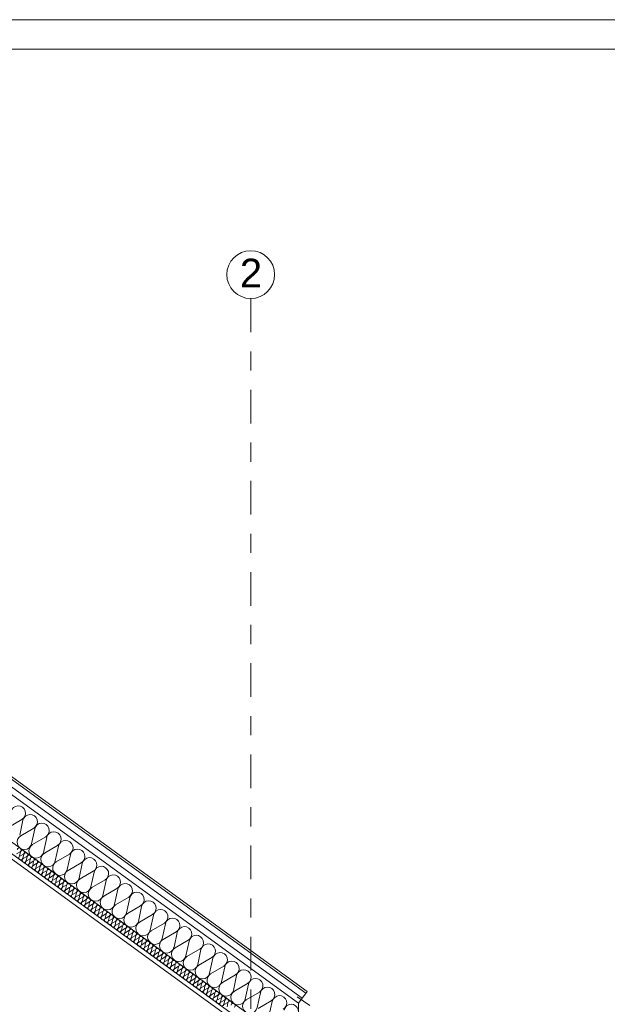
# Model space of a CAD drawing. Extents: x 5465377 to 5465550, y 5925276 to 5925338.
# Tile 106 of 182: x 5465412.35 to 5465415.42, y 5925333.31 to 5925338.45. Entities that reach past the tile are written whole.
import ezdxf

# ---------------------------------------------------------------- set-up
doc = ezdxf.new("R2010")
doc.units = 0
doc.header["$MEASUREMENT"] = 0
doc.linetypes.add('Kropki i Kreski', pattern=[0.335139, 0.176389, -0.088194, 0, -0.070556])
for name, color, linetype, lineweight in [('0_Nr_Pióra__141', 7, 'Continuous', 0), ('0_Nr_Pióra__142', 7, 'Continuous', 18), ('_______wymiarowanie_Nr_Pióra__201', 150, 'Continuous', 0), ('____rosliny_Nr_Pióra__141', 7, 'Continuous', 0), ('_ARCH_Sciany_Nr_Pióra__141', 7, 'Continuous', 0), ('_ARCH_Sciany_Nr_Pióra__142', 7, 'Continuous', 18), ('EGBD03_Nr_Pióra__141', 7, 'Continuous', 0), ('tabelki_Nr_pióra__7_Nr_Pióra__141', 7, 'Continuous', 0)]:
    doc.layers.add(name, color=color, linetype=linetype, lineweight=lineweight)
doc.layers.add('_______wymiarowanie', color=7, linetype='Continuous')
doc.layers.add('EGBD03', color=7, linetype='Continuous')
doc.styles.add('GENERATED_STYLE_1', font='arial.ttf')
doc.styles.add('GENERATED_STYLE_4', font='arial.ttf')
doc.styles.add('GENERATED_STYLE_5', font='txt')
doc.dimstyles.new('GENERATED_STYLE__2', dxfattribs={"dimtxt": 0.075, "dimasz": 0.0475, "dimexe": 0.18, "dimexo": 0, "dimgap": 0.09, "dimtad": 1, "dimdec": 0, "dimlfac": 100, "dimzin": 0, "dimdsep": 46, "dimtxsty": 'GENERATED_STYLE_5', "dimblk": 'ARROWHEAD_6', "dimblk1": 'ARROWHEAD_6', "dimblk2": 'ARROWHEAD_6', "dimcen": 0.09, "dimclrd": 256, "dimclre": 256, "dimclrt": 256, "dimazin": 0, "dimtfac": 1, "dimtdec": 4, "dimtmove": 0, "dimatfit": 3, "dimfxl": 0, "dimtolj": 1, "dimtzin": 0, "dimarcsym": 0})

# ---------------------------------------------------------------- blocks, each defined once
blk = doc.blocks.new('Izolacja cieplna 12_74', base_point=(5465413.4879, 5925333.2365))
at = {"layer": '____rosliny_Nr_Pióra__141', "linetype": 'Continuous'}
for p, q in [((5465412.3544, 5925334.1034), (5465412.3354, 5925334.0923)), ((5465412.3512, 5925334.0808), (5465412.3559, 5925334.1024)), ((5465412.3717, 5925334.0909), (5465412.3526, 5925334.0798)), ((5465412.3684, 5925334.0683), (5465412.3731, 5925334.0899)), ((5465412.3889, 5925334.0784), (5465412.3698, 5925334.0673)), ((5465412.3856, 5925334.0558), (5465412.3903, 5925334.0774)), ((5465412.4061, 5925334.0659), (5465412.387, 5925334.0548)), ((5465412.4028, 5925334.0433), (5465412.4075, 5925334.0648)), ((5465412.4233, 5925334.0534), (5465412.4043, 5925334.0423)), ((5465412.42, 5925334.0308), (5465412.4247, 5925334.0523)), ((5465412.4405, 5925334.0409), (5465412.4215, 5925334.0297)), ((5465412.4372, 5925334.0183), (5465412.442, 5925334.0398)), ((5465412.4577, 5925334.0284), (5465412.4387, 5925334.0172)), ((5465412.4545, 5925334.0058), (5465412.4592, 5925334.0273)), ((5465412.4749, 5925334.0159), (5465412.4559, 5925334.0047)), ((5465412.4717, 5925333.9933), (5465412.4764, 5925334.0148)), ((5465412.4922, 5925334.0034), (5465412.4731, 5925333.9922)), ((5465412.4889, 5925333.9808), (5465412.4936, 5925334.0023)), ((5465412.5094, 5925333.9909), (5465412.4903, 5925333.9797)), ((5465412.5061, 5925333.9683), (5465412.5108, 5925333.9898)), ((5465412.5266, 5925333.9784), (5465412.5075, 5925333.9672)), ((5465412.5233, 5925333.9558), (5465412.528, 5925333.9773)), ((5465412.5438, 5925333.9658), (5465412.5248, 5925333.9547)), ((5465412.5405, 5925333.9432), (5465412.5452, 5925333.9648)), ((5465412.561, 5925333.9533), (5465412.542, 5925333.9422)), ((5465412.5577, 5925333.9307), (5465412.5625, 5925333.9523)), ((5465412.5782, 5925333.9408), (5465412.5592, 5925333.9297)), ((5465412.575, 5925333.9182), (5465412.5797, 5925333.9398)), ((5465412.5954, 5925333.9283), (5465412.5764, 5925333.9172)), ((5465412.5922, 5925333.9057), (5465412.5969, 5925333.9273)), ((5465412.6127, 5925333.9158), (5465412.5936, 5925333.9047)), ((5465412.6094, 5925333.8932), (5465412.6141, 5925333.9148)), ((5465412.6299, 5925333.9033), (5465412.6108, 5925333.8922)), ((5465412.6266, 5925333.8807), (5465412.6313, 5925333.9023)), ((5465412.6471, 5925333.8908), (5465412.6281, 5925333.8797)), ((5465412.6438, 5925333.8682), (5465412.6485, 5925333.8897)), ((5465412.6643, 5925333.8783), (5465412.6453, 5925333.8672)), ((5465412.661, 5925333.8557), (5465412.6657, 5925333.8772)), ((5465412.6815, 5925333.8658), (5465412.6625, 5925333.8546)), ((5465412.6782, 5925333.8432), (5465412.683, 5925333.8647)), ((5465412.6987, 5925333.8533), (5465412.6797, 5925333.8421)), ((5465412.6955, 5925333.8307), (5465412.7002, 5925333.8522)), ((5465412.7159, 5925333.8408), (5465412.6969, 5925333.8296)), ((5465412.7127, 5925333.8182), (5465412.7174, 5925333.8397)), ((5465412.7332, 5925333.8283), (5465412.7141, 5925333.8171)), ((5465412.7299, 5925333.8057), (5465412.7346, 5925333.8272)), ((5465412.7504, 5925333.8158), (5465412.7313, 5925333.8046)), ((5465412.7471, 5925333.7932), (5465412.7518, 5925333.8147)), ((5465412.7676, 5925333.8033), (5465412.7486, 5925333.7921)), ((5465412.7643, 5925333.7807), (5465412.769, 5925333.8022)), ((5465412.7848, 5925333.7907), (5465412.7658, 5925333.7796)), ((5465412.7815, 5925333.7681), (5465412.7862, 5925333.7897)), ((5465412.802, 5925333.7782), (5465412.783, 5925333.7671)), ((5465412.7988, 5925333.7556), (5465412.8035, 5925333.7772)), ((5465412.8192, 5925333.7657), (5465412.8002, 5925333.7546)), ((5465412.816, 5925333.7431), (5465412.8207, 5925333.7647)), ((5465412.8364, 5925333.7532), (5465412.8174, 5925333.7421)), ((5465412.8332, 5925333.7306), (5465412.8379, 5925333.7522)), ((5465412.8537, 5925333.7407), (5465412.8346, 5925333.7296)), ((5465412.8504, 5925333.7181), (5465412.8551, 5925333.7397)), ((5465412.8709, 5925333.7282), (5465412.8518, 5925333.7171)), ((5465412.8676, 5925333.7056), (5465412.8723, 5925333.7272)), ((5465412.8881, 5925333.7157), (5465412.8691, 5925333.7046)), ((5465412.8848, 5925333.6931), (5465412.8895, 5925333.7147)), ((5465412.9053, 5925333.7032), (5465412.8863, 5925333.6921)), ((5465412.902, 5925333.6806), (5465412.9068, 5925333.7021)), ((5465412.9225, 5925333.6907), (5465412.9035, 5925333.6795)), ((5465412.9193, 5925333.6681), (5465412.924, 5925333.6896)), ((5465412.9397, 5925333.6782), (5465412.9207, 5925333.667)), ((5465412.9365, 5925333.6556), (5465412.9412, 5925333.6771)), ((5465412.9569, 5925333.6657), (5465412.9379, 5925333.6545)), ((5465412.9537, 5925333.6431), (5465412.9584, 5925333.6646)), ((5465412.9742, 5925333.6532), (5465412.9551, 5925333.642)), ((5465412.9709, 5925333.6306), (5465412.9756, 5925333.6521)), ((5465412.9914, 5925333.6407), (5465412.9723, 5925333.6295)), ((5465412.9881, 5925333.6181), (5465412.9928, 5925333.6396)), ((5465413.0086, 5925333.6282), (5465412.9896, 5925333.617)), ((5465413.0053, 5925333.6056), (5465413.01, 5925333.6271)), ((5465413.0258, 5925333.6156), (5465413.0068, 5925333.6045)), ((5465413.0225, 5925333.593), (5465413.0273, 5925333.6146)), ((5465413.043, 5925333.6031), (5465413.024, 5925333.592)), ((5465413.0398, 5925333.5805), (5465413.0445, 5925333.6021)), ((5465413.0602, 5925333.5906), (5465413.0412, 5925333.5795)), ((5465413.057, 5925333.568), (5465413.0617, 5925333.5896)), ((5465413.0775, 5925333.5781), (5465413.0584, 5925333.567)), ((5465413.0742, 5925333.5555), (5465413.0789, 5925333.5771)), ((5465413.0947, 5925333.5656), (5465413.0756, 5925333.5545)), ((5465413.0914, 5925333.543), (5465413.0961, 5925333.5646)), ((5465413.1119, 5925333.5531), (5465413.0928, 5925333.542)), ((5465413.1086, 5925333.5305), (5465413.1133, 5925333.5521)), ((5465413.1291, 5925333.5406), (5465413.1101, 5925333.5295)), ((5465413.1258, 5925333.518), (5465413.1305, 5925333.5396)), ((5465413.1463, 5925333.5281), (5465413.1273, 5925333.517)), ((5465413.143, 5925333.5055), (5465413.1478, 5925333.527)), ((5465413.1635, 5925333.5156), (5465413.1445, 5925333.5044)), ((5465413.1603, 5925333.493), (5465413.165, 5925333.5145)), ((5465413.1807, 5925333.5031), (5465413.1617, 5925333.4919)), ((5465413.1775, 5925333.4805), (5465413.1822, 5925333.502)), ((5465413.198, 5925333.4906), (5465413.1789, 5925333.4794)), ((5465413.1947, 5925333.468), (5465413.1994, 5925333.4895)), ((5465413.2152, 5925333.4781), (5465413.1961, 5925333.4669)), ((5465413.2119, 5925333.4555), (5465413.2166, 5925333.477)), ((5465413.2324, 5925333.4656), (5465413.2133, 5925333.4544)), ((5465413.2291, 5925333.443), (5465413.2338, 5925333.4645)), ((5465413.2496, 5925333.4531), (5465413.2306, 5925333.4419)), ((5465413.2463, 5925333.4305), (5465413.251, 5925333.452)), ((5465413.2668, 5925333.4405), (5465413.2478, 5925333.4294)), ((5465413.2635, 5925333.4179), (5465413.2683, 5925333.4395)), ((5465413.284, 5925333.428), (5465413.265, 5925333.4169)), ((5465413.2808, 5925333.4054), (5465413.2855, 5925333.427)), ((5465413.3012, 5925333.4155), (5465413.2822, 5925333.4044)), ((5465413.298, 5925333.3929), (5465413.3027, 5925333.4145)), ((5465413.3185, 5925333.403), (5465413.2994, 5925333.3919)), ((5465413.3152, 5925333.3804), (5465413.3199, 5925333.402)), ((5465413.3357, 5925333.3905), (5465413.3166, 5925333.3794)), ((5465413.3324, 5925333.3679), (5465413.3371, 5925333.3895)), ((5465413.3529, 5925333.378), (5465413.3338, 5925333.3669)), ((5465413.3496, 5925333.3554), (5465413.3543, 5925333.377)), ((5465413.3701, 5925333.3655), (5465413.3511, 5925333.3544)), ((5465413.3668, 5925333.3429), (5465413.3715, 5925333.3645)), ((5465413.3873, 5925333.353), (5465413.3683, 5925333.3419)), ((5465413.384, 5925333.3304), (5465413.3888, 5925333.3519)), ((5465413.4045, 5925333.3405), (5465413.3855, 5925333.3293)), ((5465413.4013, 5925333.3179), (5465413.406, 5925333.3394)), ((5465413.4217, 5925333.328), (5465413.4027, 5925333.3168)), ((5465413.4185, 5925333.3054), (5465413.4232, 5925333.3269)), ((5465413.439, 5925333.3155), (5465413.4199, 5925333.3043)), ((5465413.4357, 5925333.2929), (5465413.4404, 5925333.3144))]:
    blk.add_line(p, q, dxfattribs=at)
for centre, start_param, end_param in [((5465412.3491, 5925334.1126), 2.728799, 6.695979), ((5465412.3663, 5925334.1001), 2.728799, 6.695979), ((5465412.3835, 5925334.0876), 2.728799, 6.695979), ((5465412.358, 5925334.0706), 5.870392, 9.837571), ((5465412.3752, 5925334.0581), 5.870392, 9.837571), ((5465412.3924, 5925334.0456), 5.870392, 9.837571), ((5465412.4007, 5925334.0751), 2.728799, 6.695979), ((5465412.4096, 5925334.0331), 5.870392, 9.837571), ((5465412.4179, 5925334.0626), 2.728799, 6.695979), ((5465412.4351, 5925334.0501), 2.728799, 6.695979), ((5465412.4523, 5925334.0376), 2.728799, 6.695979), ((5465412.4696, 5925334.0251), 2.728799, 6.695979), ((5465412.4269, 5925334.0206), 5.870392, 9.837571), ((5465412.4441, 5925334.0081), 5.870392, 9.837571), ((5465412.4613, 5925333.9956), 5.870392, 9.837571), ((5465412.4785, 5925333.983), 5.870392, 9.837571), ((5465412.4868, 5925334.0125), 2.728799, 6.695979), ((5465412.504, 5925334), 2.728799, 6.695979), ((5465412.5212, 5925333.9875), 2.728799, 6.695979), ((5465412.5384, 5925333.975), 2.728799, 6.695979), ((5465412.4957, 5925333.9705), 5.870392, 9.837571), ((5465412.5129, 5925333.958), 5.870392, 9.837571), ((5465412.5301, 5925333.9455), 5.870392, 9.837571), ((5465412.5474, 5925333.933), 5.870392, 9.837571), ((5465412.5556, 5925333.9625), 2.728799, 6.695979), ((5465412.5729, 5925333.95), 2.728799, 6.695979), ((5465412.5901, 5925333.9375), 2.728799, 6.695979), ((5465412.6073, 5925333.925), 2.728799, 6.695979), ((5465412.5646, 5925333.9205), 5.870392, 9.837571), ((5465412.5818, 5925333.908), 5.870392, 9.837571), ((5465412.599, 5925333.8955), 5.870392, 9.837571), ((5465412.6162, 5925333.883), 5.870392, 9.837571), ((5465412.6245, 5925333.9125), 2.728799, 6.695979), ((5465412.6417, 5925333.9), 2.728799, 6.695979), ((5465412.6589, 5925333.8875), 2.728799, 6.695979), ((5465412.6761, 5925333.875), 2.728799, 6.695979), ((5465412.6334, 5925333.8705), 5.870392, 9.837571), ((5465412.6506, 5925333.858), 5.870392, 9.837571), ((5465412.6679, 5925333.8455), 5.870392, 9.837571), ((5465412.6851, 5925333.833), 5.870392, 9.837571), ((5465412.6934, 5925333.8625), 2.728799, 6.695979), ((5465412.7023, 5925333.8205), 5.870392, 9.837571), ((5465412.7106, 5925333.85), 2.728799, 6.695979), ((5465412.7278, 5925333.8374), 2.728799, 6.695979), ((5465412.745, 5925333.8249), 2.728799, 6.695979), ((5465412.7195, 5925333.8079), 5.870392, 9.837571), ((5465412.7367, 5925333.7954), 5.870392, 9.837571), ((5465412.7539, 5925333.7829), 5.870392, 9.837571), ((5465412.7622, 5925333.8124), 2.728799, 6.695979), ((5465412.7711, 5925333.7704), 5.870392, 9.837571), ((5465412.7794, 5925333.7999), 2.728799, 6.695979), ((5465412.7966, 5925333.7874), 2.728799, 6.695979), ((5465412.8139, 5925333.7749), 2.728799, 6.695979), ((5465412.7884, 5925333.7579), 5.870392, 9.837571), ((5465412.8056, 5925333.7454), 5.870392, 9.837571), ((5465412.8228, 5925333.7329), 5.870392, 9.837571), ((5465412.8311, 5925333.7624), 2.728799, 6.695979), ((5465412.84, 5925333.7204), 5.870392, 9.837571), ((5465412.8483, 5925333.7499), 2.728799, 6.695979), ((5465412.8655, 5925333.7374), 2.728799, 6.695979), ((5465412.8827, 5925333.7249), 2.728799, 6.695979), ((5465412.8572, 5925333.7079), 5.870392, 9.837571), ((5465412.8744, 5925333.6954), 5.870392, 9.837571), ((5465412.8916, 5925333.6829), 5.870392, 9.837571), ((5465412.8999, 5925333.7124), 2.728799, 6.695979), ((5465412.9089, 5925333.6704), 5.870392, 9.837571), ((5465412.9171, 5925333.6999), 2.728799, 6.695979), ((5465412.9344, 5925333.6874), 2.728799, 6.695979), ((5465412.9516, 5925333.6749), 2.728799, 6.695979), ((5465412.9261, 5925333.6579), 5.870392, 9.837571), ((5465412.9433, 5925333.6454), 5.870392, 9.837571), ((5465412.9605, 5925333.6328), 5.870392, 9.837571), ((5465412.9688, 5925333.6623), 2.728799, 6.695979), ((5465412.9777, 5925333.6203), 5.870392, 9.837571), ((5465412.986, 5925333.6498), 2.728799, 6.695979), ((5465413.0032, 5925333.6373), 2.728799, 6.695979), ((5465413.0204, 5925333.6248), 2.728799, 6.695979), ((5465412.9949, 5925333.6078), 5.870392, 9.837571), ((5465413.0121, 5925333.5953), 5.870392, 9.837571), ((5465413.0294, 5925333.5828), 5.870392, 9.837571), ((5465413.0376, 5925333.6123), 2.728799, 6.695979), ((5465413.0466, 5925333.5703), 5.870392, 9.837571), ((5465413.0549, 5925333.5998), 2.728799, 6.695979), ((5465413.0721, 5925333.5873), 2.728799, 6.695979), ((5465413.0893, 5925333.5748), 2.728799, 6.695979), ((5465413.1065, 5925333.5623), 2.728799, 6.695979), ((5465413.0638, 5925333.5578), 5.870392, 9.837571), ((5465413.081, 5925333.5453), 5.870392, 9.837571), ((5465413.0982, 5925333.5328), 5.870392, 9.837571), ((5465413.1154, 5925333.5203), 5.870392, 9.837571), ((5465413.1237, 5925333.5498), 2.728799, 6.695979), ((5465413.1409, 5925333.5373), 2.728799, 6.695979), ((5465413.1581, 5925333.5248), 2.728799, 6.695979), ((5465413.1754, 5925333.5123), 2.728799, 6.695979), ((5465413.1327, 5925333.5078), 5.870392, 9.837571), ((5465413.1499, 5925333.4953), 5.870392, 9.837571), ((5465413.1671, 5925333.4828), 5.870392, 9.837571), ((5465413.1843, 5925333.4703), 5.870392, 9.837571), ((5465413.1926, 5925333.4998), 2.728799, 6.695979), ((5465413.2098, 5925333.4872), 2.728799, 6.695979), ((5465413.227, 5925333.4747), 2.728799, 6.695979), ((5465413.2442, 5925333.4622), 2.728799, 6.695979), ((5465413.2015, 5925333.4577), 5.870392, 9.837571), ((5465413.2187, 5925333.4452), 5.870392, 9.837571), ((5465413.2359, 5925333.4327), 5.870392, 9.837571), ((5465413.2532, 5925333.4202), 5.870392, 9.837571), ((5465413.2614, 5925333.4497), 2.728799, 6.695979), ((5465413.2786, 5925333.4372), 2.728799, 6.695979), ((5465413.2959, 5925333.4247), 2.728799, 6.695979), ((5465413.3131, 5925333.4122), 2.728799, 6.695979), ((5465413.2704, 5925333.4077), 5.870392, 9.837571), ((5465413.2876, 5925333.3952), 5.870392, 9.837571), ((5465413.3048, 5925333.3827), 5.870392, 9.837571), ((5465413.322, 5925333.3702), 5.870392, 9.837571), ((5465413.3303, 5925333.3997), 2.728799, 6.695979), ((5465413.3392, 5925333.3577), 5.870392, 9.837571), ((5465413.3475, 5925333.3872), 2.728799, 6.695979), ((5465413.3647, 5925333.3747), 2.728799, 6.695979), ((5465413.3819, 5925333.3622), 2.728799, 6.695979), ((5465413.3564, 5925333.3452), 5.870392, 9.837571), ((5465413.3737, 5925333.3327), 5.870392, 9.837571), ((5465413.3909, 5925333.3202), 5.870392, 9.837571), ((5465413.3991, 5925333.3497), 2.728799, 6.695979), ((5465413.4081, 5925333.3077), 5.870392, 9.837571), ((5465413.4164, 5925333.3372), 2.728799, 6.695979), ((5465413.4336, 5925333.3247), 2.728799, 6.695979), ((5465413.4508, 5925333.3121), 2.728799, 6.695979), ((5465413.468, 5925333.2996), 2.728799, 6.695979)]:
    blk.add_ellipse(centre, major_axis=(-0.00861, 0.00625), ratio=0.999504, start_param=start_param, end_param=end_param, dxfattribs=at)
blk = doc.blocks.new('Izolacja cieplna 12_78', base_point=(5465413.7189, 5925333.1305))
at = {"layer": '____rosliny_Nr_Pióra__141', "linetype": 'Continuous'}
for p, q in [((5465412.3637, 5925334.2713), (5465412.2951, 5925334.2312)), ((5465412.352, 5925334.1899), (5465412.3689, 5925334.2675)), ((5465412.4257, 5925334.2262), (5465412.3572, 5925334.1862)), ((5465412.414, 5925334.1449), (5465412.4309, 5925334.2225)), ((5465412.4878, 5925334.1812), (5465412.4192, 5925334.1411)), ((5465412.476, 5925334.0998), (5465412.493, 5925334.1774)), ((5465412.5498, 5925334.1361), (5465412.4812, 5925334.096)), ((5465412.5381, 5925334.0547), (5465412.555, 5925334.1323)), ((5465412.6118, 5925334.091), (5465412.5433, 5925334.0509)), ((5465412.6001, 5925334.0097), (5465412.617, 5925334.0872)), ((5465412.6739, 5925334.0459), (5465412.6053, 5925334.0059)), ((5465412.6621, 5925333.9646), (5465412.6791, 5925334.0422)), ((5465412.7359, 5925334.0009), (5465412.6674, 5925333.9608)), ((5465412.7242, 5925333.9195), (5465412.7411, 5925333.9971)), ((5465412.798, 5925333.9558), (5465412.7294, 5925333.9157)), ((5465412.7862, 5925333.8744), (5465412.8032, 5925333.952)), ((5465412.86, 5925333.9107), (5465412.7914, 5925333.8706)), ((5465412.8483, 5925333.8294), (5465412.8652, 5925333.9069)), ((5465412.922, 5925333.8657), (5465412.8535, 5925333.8256)), ((5465412.9103, 5925333.7843), (5465412.9272, 5925333.8619)), ((5465412.9841, 5925333.8206), (5465412.9155, 5925333.7805)), ((5465412.9723, 5925333.7392), (5465412.9893, 5925333.8168)), ((5465413.0461, 5925333.7755), (5465412.9776, 5925333.7354)), ((5465413.0344, 5925333.6941), (5465413.0513, 5925333.7717)), ((5465413.1081, 5925333.7304), (5465413.0396, 5925333.6903)), ((5465413.0964, 5925333.6491), (5465413.1134, 5925333.7266)), ((5465413.1702, 5925333.6854), (5465413.1016, 5925333.6453)), ((5465413.1585, 5925333.604), (5465413.1754, 5925333.6816)), ((5465413.2322, 5925333.6403), (5465413.1637, 5925333.6002)), ((5465413.2205, 5925333.5589), (5465413.2374, 5925333.6365)), ((5465413.2943, 5925333.5952), (5465413.2257, 5925333.5551)), ((5465413.2825, 5925333.5138), (5465413.2995, 5925333.5914)), ((5465413.3563, 5925333.5501), (5465413.2877, 5925333.5101)), ((5465413.3446, 5925333.4688), (5465413.3615, 5925333.5463)), ((5465413.4183, 5925333.5051), (5465413.3498, 5925333.465)), ((5465413.4066, 5925333.4237), (5465413.4236, 5925333.5013)), ((5465413.4804, 5925333.46), (5465413.4118, 5925333.4199)), ((5465413.4687, 5925333.3786), (5465413.4856, 5925333.4562)), ((5465413.5424, 5925333.4149), (5465413.4739, 5925333.3748)), ((5465413.5307, 5925333.3335), (5465413.5476, 5925333.4111)), ((5465413.6045, 5925333.3698), (5465413.5359, 5925333.3298)), ((5465413.5927, 5925333.2885), (5465413.6097, 5925333.3661)), ((5465413.6665, 5925333.3248), (5465413.5979, 5925333.2847)), ((5465413.6548, 5925333.2434), (5465413.6717, 5925333.321))]:
    blk.add_line(p, q, dxfattribs=at)
for centre, start_param, end_param in [((5465412.3443, 5925334.3044), 2.728799, 6.695979), ((5465412.4063, 5925334.2593), 2.728799, 6.695979), ((5465412.4684, 5925334.2142), 2.728799, 6.695979), ((5465412.5304, 5925334.1692), 2.728799, 6.695979), ((5465412.3766, 5925334.1531), 5.870392, 9.837571), ((5465412.4386, 5925334.108), 5.870392, 9.837571), ((5465412.5924, 5925334.1241), 2.728799, 6.695979), ((5465412.5006, 5925334.0629), 5.870392, 9.837571), ((5465412.6545, 5925334.079), 2.728799, 6.695979), ((5465412.5627, 5925334.0179), 5.870392, 9.837571), ((5465412.7165, 5925334.0339), 2.728799, 6.695979), ((5465412.6247, 5925333.9728), 5.870392, 9.837571), ((5465412.7786, 5925333.9889), 2.728799, 6.695979), ((5465412.6867, 5925333.9277), 5.870392, 9.837571), ((5465412.8406, 5925333.9438), 2.728799, 6.695979), ((5465412.9026, 5925333.8987), 2.728799, 6.695979), ((5465412.7488, 5925333.8826), 5.870392, 9.837571), ((5465412.9647, 5925333.8536), 2.728799, 6.695979), ((5465412.8108, 5925333.8376), 5.870392, 9.837571), ((5465413.0267, 5925333.8086), 2.728799, 6.695979), ((5465412.8729, 5925333.7925), 5.870392, 9.837571), ((5465412.9349, 5925333.7474), 5.870392, 9.837571), ((5465413.0888, 5925333.7635), 2.728799, 6.695979), ((5465412.9969, 5925333.7024), 5.870392, 9.837571), ((5465413.1508, 5925333.7184), 2.728799, 6.695979), ((5465413.059, 5925333.6573), 5.870392, 9.837571), ((5465413.2128, 5925333.6734), 2.728799, 6.695979), ((5465413.121, 5925333.6122), 5.870392, 9.837571), ((5465413.2749, 5925333.6283), 2.728799, 6.695979), ((5465413.1831, 5925333.5671), 5.870392, 9.837571), ((5465413.3369, 5925333.5832), 2.728799, 6.695979), ((5465413.399, 5925333.5381), 2.728799, 6.695979), ((5465413.2451, 5925333.5221), 5.870392, 9.837571), ((5465413.461, 5925333.4931), 2.728799, 6.695979), ((5465413.3071, 5925333.477), 5.870392, 9.837571), ((5465413.523, 5925333.448), 2.728799, 6.695979), ((5465413.3692, 5925333.4319), 5.870392, 9.837571), ((5465413.4312, 5925333.3868), 5.870392, 9.837571), ((5465413.5851, 5925333.4029), 2.728799, 6.695979), ((5465413.4933, 5925333.3418), 5.870392, 9.837571), ((5465413.6471, 5925333.3578), 2.728799, 6.695979), ((5465413.5553, 5925333.2967), 5.870392, 9.837571), ((5465413.7092, 5925333.3128), 2.728799, 6.695979), ((5465413.7712, 5925333.2677), 2.728799, 6.695979)]:
    blk.add_ellipse(centre, major_axis=(-0.031, 0.0225), ratio=0.998431, start_param=start_param, end_param=end_param, dxfattribs=at)
blk = doc.blocks.new('Linia_269', base_point=(5465413.5593, 5925337.1188))
at = {"layer": 'EGBD03_Nr_Pióra__141', "linetype": 'Kropki i Kreski'}
blk.add_line((5465413.5593, 5925336.9938), (5465413.5593, 5925327.5395), dxfattribs=at)
at = {"layer": 'EGBD03_Nr_Pióra__141', "linetype": 'Continuous'}
blk.add_circle((5465413.5593, 5925337.1188), 0.125, dxfattribs=at)
blk = doc.blocks.new('*D445', base_point=(5464021.3307, 5925651.4736))
at = {"layer": '_______wymiarowanie_Nr_Pióra__201', "linetype": 'Continuous'}
for p, q in [((5465410.1309, 5925335.5512), (5465410.0809, 5925335.6012)), ((5465410.1059, 5925335.5762), (5465410.1059, 5925335.6137)), ((5465410.1528, 5925335.5762), (5465410.059, 5925335.5762)), ((5465410.1059, 5925330.1764), (5465410.1059, 5925335.5762)), ((5465410.1528, 5925330.1764), (5465410.059, 5925330.1764)), ((5465410.0809, 5925330.2014), (5465410.1309, 5925330.1514)), ((5465410.1059, 5925330.1389), (5465410.1059, 5925330.1764))]:
    blk.add_line(p, q, dxfattribs=at)
at = {"layer": '_______wymiarowanie_Nr_Pióra__201', "insert": (5465410.0159, 5925332.7909), "char_height": 0.075, "attachment_point": 1, "rotation": 90, "style": 'GENERATED_STYLE_4'}
blk.add_mtext('{540}', dxfattribs=at)
blk = doc.blocks.new('ARROWHEAD_6')
at = {"linetype": 'Continuous'}
for p, q in [((0, 0), (-1, 0)), ((-0.5, -0.5), (0.5, 0.5))]:
    blk.add_line(p, q, dxfattribs=at)

msp = doc.modelspace()

# ---------------------------------------------------------------- linework, layer by layer
at = {"layer": '0_Nr_Pióra__141', "linetype": 'Continuous'}
for p, q in [((5465413.854, 5925333.3735), (5465410.2293, 5925336.007)), ((5465413.8469, 5925333.3638), (5465410.2293, 5925335.9922)), ((5465413.8281, 5925333.3379), (5465410.2293, 5925335.9526)), ((5465413.8093, 5925333.312), (5465413.854, 5925333.3735))]:
    msp.add_line(p, q, dxfattribs=at)
at = {"layer": '0_Nr_Pióra__141', "linetype": 'Continuous', "flags": 128}
for points in [[(5465401.7745, 5925338.4507), (5465422.2527, 5925338.4507), (5465422.2527, 5925324.0496), (5465401.7745, 5925324.0496)], [(5465402.2097, 5925338.2975), (5465422.099, 5925338.2975), (5465422.099, 5925324.2221), (5465402.2097, 5925324.2221)]]:
    msp.add_lwpolyline(points, close=True, dxfattribs=at)
at = {"layer": '0_Nr_Pióra__142', "linetype": 'Continuous'}
for p, q in [((5465413.8093, 5925333.312), (5465410.2293, 5925335.913)), ((5465413.5593, 5925333.2464), (5465411.5911, 5925334.6764)), ((5465413.8093, 5925333.312), (5465413.8093, 5925333.0648))]:
    msp.add_line(p, q, dxfattribs=at)
at = {"layer": '_ARCH_Sciany_Nr_Pióra__141', "linetype": 'Continuous'}
for p, q in [((5465413.4543, 5925333.2331), (5465410.1937, 5925335.6021)), ((5465413.4879, 5925333.2365), (5465410.1999, 5925335.6254))]:
    msp.add_line(p, q, dxfattribs=at)
at = {"layer": '_ARCH_Sciany_Nr_Pióra__142', "linetype": 'Continuous'}
msp.add_line((5465413.8026, 5925333.3456), (5465413.8691, 5925333.2997), dxfattribs=at)

# ---------------------------------------------------------------- block references
at = {"layer": '____rosliny_Nr_Pióra__141', "linetype": 'Continuous'}
for name, p in [('Izolacja cieplna 12_78', (5465413.7189, 5925333.1305)), ('Izolacja cieplna 12_74', (5465413.4879, 5925333.2365))]:
    msp.add_blockref(name, p, dxfattribs=at)
at = {"layer": 'EGBD03', "linetype": 'Kropki i Kreski'}
msp.add_blockref('Linia_269', (5465413.5593, 5925337.1188), dxfattribs=at)

# ---------------------------------------------------------------- texts
at = {"layer": 'tabelki_Nr_pióra__7_Nr_Pióra__141', "linetype": 'Continuous', "insert": (5465413.5024, 5925337.0518), "char_height": 0.15, "attachment_point": 7, "style": 'GENERATED_STYLE_1'}
msp.add_mtext('{2}', dxfattribs=at)

# ---------------------------------------------------------------- dimensions: what is measured, and where the dimension line sits
at = {"layer": '_______wymiarowanie', "linetype": 'Continuous'}
dim = msp.add_linear_dim(base=(5465410.1059, 5925330.1764), p1=(5465413.4693, 5925330.1764), p2=(5465410.2293, 5925335.5762), angle=90, dimstyle='GENERATED_STYLE__2', dxfattribs=at)
dim.commit()
dim.dimension.update_dxf_attribs({"geometry": '*D445', "text_midpoint": (5465410.0534, 5925332.8763)})

doc.saveas('drawing.dxf')
